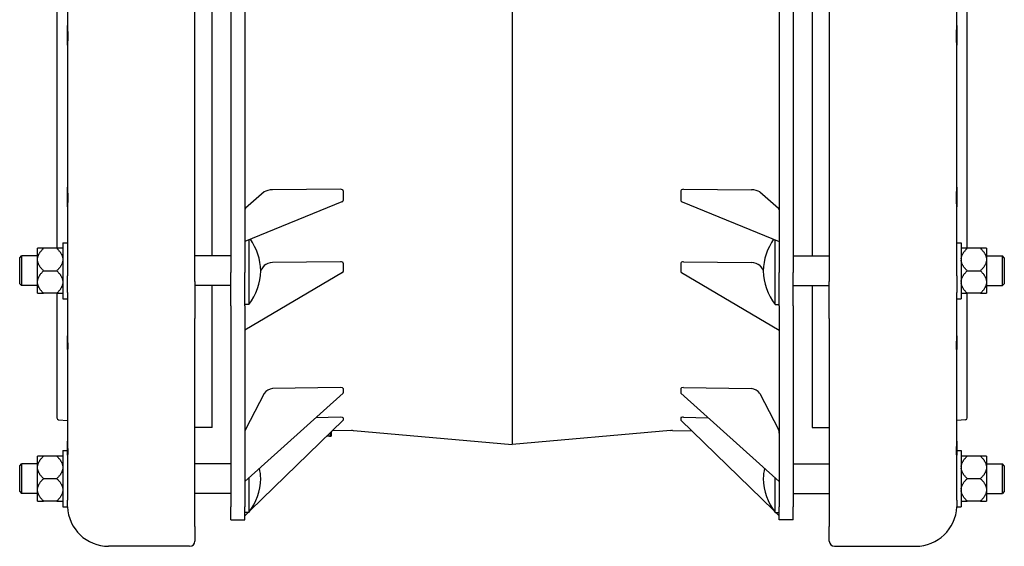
# Model space of a CAD drawing. Header units: millimetres. Extents: x 574 to 5002, y 343 to 1887.
# Tile 8 of 9: x 574 to 1099, y 1326 to 1606. Entities that reach past the tile are written whole.
import ezdxf

# ---------------------------------------------------------------- set-up
doc = ezdxf.new("R2010")
doc.units = ezdxf.units.MM
doc.layers.add('DETAIL', color=2, linetype='Continuous')

msp = doc.modelspace()

# ---------------------------------------------------------------- linework, layer by layer
at = {"layer": 'DETAIL'}
for p, q in [((836.45, 1816.96), (836.45, 1379.9)), ((599.38, 1634.68), (599.38, 1603.22)), ((667.36, 1466.65), (667.36, 1636.41)), ((676.49, 1480.33), (676.49, 1634.29)), ((686.45, 1635.51), (686.45, 1471.47)), ((693.95, 1635.51), (693.95, 1471.47)), ((978.95, 1635.51), (978.95, 1471.47)), ((986.45, 1635.51), (986.45, 1471.47)), ((996.52, 1634.29), (996.52, 1480.33)), ((1005.65, 1636.41), (1005.65, 1466.65)), ((1073.64, 1603.22), (1073.64, 1634.68)), ((593.79, 1630.2), (593.79, 1484.43)), ((1079.22, 1484.43), (1079.22, 1630.2)), ((599.38, 1592.69), (599.38, 1603.22)), ((1073.64, 1603.22), (1073.64, 1592.69)), ((599.38, 1592.69), (599.38, 1517.03)), ((1073.64, 1517.03), (1073.64, 1592.69)), ((599.38, 1506.5), (599.38, 1517.03)), ((704.37, 1514.48), (694.42, 1505.8)), ((745.01, 1515.91), (708.81, 1515.66)), ((746.45, 1515.01), (746.45, 1512.5)), ((746.45, 1512.5), (746.45, 1509.98)), ((926.45, 1515.01), (926.45, 1512.5)), ((926.45, 1512.5), (926.45, 1509.98)), ((927.89, 1515.91), (964.09, 1515.66)), ((968.53, 1514.48), (978.48, 1505.8)), ((1073.64, 1517.03), (1073.64, 1506.5)), ((745.78, 1509.21), (693.95, 1488.14)), ((927.12, 1509.21), (978.95, 1488.14)), ((599.38, 1506.5), (599.38, 1475.04)), ((1073.64, 1475.04), (1073.64, 1506.5)), ((596.95, 1487.43), (596.95, 1457.43)), ((596.95, 1487.43), (599.38, 1487.43)), ((696.15, 1489.04), (696.15, 1454.43)), ((976.75, 1454.43), (976.75, 1489.04)), ((1073.64, 1487.43), (1075.95, 1487.43)), ((1075.95, 1487.43), (1075.95, 1457.43)), ((586.65, 1484.43), (583.45, 1484.43)), ((583.45, 1478.81), (583.45, 1484.43)), ((593.75, 1484.43), (586.65, 1484.43)), ((596.95, 1484.43), (593.75, 1484.43)), ((1079.15, 1484.43), (1075.95, 1484.43)), ((1086.25, 1484.43), (1079.15, 1484.43)), ((1089.45, 1484.43), (1086.25, 1484.43)), ((1089.45, 1484.43), (1089.45, 1478.81)), ((573.95, 1479.33), (574.95, 1480.33)), ((573.95, 1465.53), (573.95, 1479.33)), ((574.95, 1480.33), (574.95, 1464.53)), ((583.45, 1480.33), (574.95, 1480.33)), ((583.45, 1478.05), (583.45, 1478.81)), ((583.45, 1466.81), (583.45, 1478.05)), ((686.45, 1480.33), (667.36, 1480.33)), ((745.01, 1477.26), (708.81, 1476.89)), ((746.45, 1476.47), (746.45, 1474.25)), ((926.45, 1476.47), (926.45, 1474.25)), ((927.89, 1477.26), (964.09, 1476.89)), ((986.45, 1480.33), (1005.65, 1480.33)), ((1089.45, 1480.33), (1097.95, 1480.33)), ((1089.45, 1478.81), (1089.45, 1478.05)), ((1089.45, 1478.05), (1089.45, 1466.81)), ((1097.95, 1464.53), (1097.95, 1480.33)), ((1098.95, 1479.33), (1097.95, 1480.33)), ((1098.95, 1479.33), (1098.95, 1465.53)), ((586.65, 1472.43), (593.75, 1472.43)), ((686.45, 1453.7), (686.45, 1471.47)), ((693.95, 1453.7), (693.95, 1471.47)), ((746.04, 1471.45), (693.95, 1440.86)), ((704.37, 1475.2), (702.44, 1472.77)), ((746.45, 1474.25), (746.45, 1472.02)), ((926.45, 1474.25), (926.45, 1472.02)), ((926.86, 1471.45), (978.95, 1440.86)), ((968.53, 1475.2), (970.46, 1472.77)), ((978.95, 1453.7), (978.95, 1471.47)), ((986.45, 1453.7), (986.45, 1471.47)), ((1079.15, 1472.43), (1086.25, 1472.43)), ((573.95, 1465.53), (574.95, 1464.53)), ((583.45, 1466.05), (583.45, 1466.81)), ((583.45, 1460.44), (583.45, 1466.05)), ((599.39, 1460.94), (599.39, 1469.83)), ((667.36, 1466.65), (667.36, 1446.93)), ((1005.65, 1446.93), (1005.65, 1466.65)), ((1073.62, 1469.83), (1073.62, 1460.94)), ((1089.45, 1466.81), (1089.45, 1466.05)), ((1089.45, 1466.05), (1089.45, 1460.44)), ((1098.95, 1465.53), (1097.95, 1464.53)), ((583.45, 1464.53), (574.95, 1464.53)), ((583.45, 1460.44), (586.65, 1460.44)), ((593.75, 1460.44), (586.65, 1460.44)), ((593.75, 1460.44), (596.95, 1460.44)), ((593.79, 1460.44), (593.79, 1393.99)), ((686.45, 1464.53), (667.36, 1464.53)), ((676.49, 1388.93), (676.49, 1464.53)), ((986.45, 1464.53), (1005.65, 1464.53)), ((996.52, 1464.53), (996.52, 1388.93)), ((1075.95, 1460.44), (1079.15, 1460.44)), ((1086.25, 1460.44), (1079.15, 1460.44)), ((1079.22, 1393.99), (1079.22, 1460.44)), ((1086.25, 1460.44), (1089.45, 1460.44)), ((1089.45, 1464.53), (1097.95, 1464.53)), ((596.95, 1457.43), (599.38, 1457.43)), ((599.38, 1458.33), (599.38, 1437.8)), ((696.15, 1454.43), (693.95, 1454.43)), ((976.75, 1454.43), (978.95, 1454.43)), ((1073.64, 1437.8), (1073.64, 1458.33)), ((1073.64, 1457.43), (1075.95, 1457.43)), ((686.45, 1453.7), (686.45, 1346.63)), ((693.95, 1453.7), (693.95, 1346.63)), ((978.95, 1453.7), (978.95, 1346.63)), ((986.45, 1453.7), (986.45, 1346.63)), ((667.36, 1336.12), (667.36, 1446.93)), ((1005.65, 1446.93), (1005.65, 1336.12)), ((599.38, 1430.93), (599.38, 1437.8)), ((1073.64, 1437.8), (1073.64, 1430.93)), ((599.38, 1430.93), (599.38, 1381.54)), ((1073.64, 1381.54), (1073.64, 1430.93)), ((746.37, 1407.19), (693.95, 1360.11)), ((745.01, 1410.16), (708.81, 1409.59)), ((746.45, 1409.74), (746.45, 1408.54)), ((746.45, 1408.54), (746.45, 1407.33)), ((926.45, 1409.74), (926.45, 1408.54)), ((926.45, 1408.54), (926.45, 1407.33)), ((926.53, 1407.19), (978.95, 1360.11)), ((927.89, 1410.16), (964.09, 1409.59)), ((704.37, 1407), (694.42, 1387.82)), ((968.53, 1407), (978.48, 1387.82)), ((594.73, 1392.99), (599.38, 1392.7)), ((746.43, 1392.72), (696.99, 1344.79)), ((745.01, 1394.31), (731.79, 1394.09)), ((746.45, 1394.1), (746.45, 1393.43)), ((746.45, 1393.43), (746.45, 1392.76)), ((926.45, 1394.1), (926.45, 1393.43)), ((926.45, 1393.43), (926.45, 1392.76)), ((926.47, 1392.72), (975.91, 1344.79)), ((927.89, 1394.31), (941.11, 1394.09)), ((1078.29, 1392.99), (1073.64, 1392.7)), ((676.49, 1388.93), (667.36, 1388.93)), ((739.63, 1384.68), (739.63, 1386.13)), ((740.23, 1386.71), (740.2, 1386.55)), ((740.2, 1384.68), (740.2, 1386.55)), ((750.93, 1387.23), (740.68, 1387.05)), ((751.97, 1387.2), (836.45, 1379.9)), ((920.93, 1387.2), (836.45, 1379.9)), ((921.97, 1387.23), (932.32, 1387.05)), ((996.52, 1388.93), (1005.65, 1388.93)), ((599.38, 1374.67), (599.38, 1381.54)), ((739.13, 1384.18), (737.62, 1384.18)), ((739.7, 1384.18), (739.13, 1384.18)), ((1073.64, 1381.54), (1073.64, 1374.67)), ((596.95, 1376.63), (596.95, 1346.63)), ((596.95, 1376.63), (599.38, 1376.63)), ((1073.64, 1376.63), (1075.95, 1376.63)), ((1075.95, 1376.63), (1075.95, 1346.63)), ((583.45, 1368.01), (583.45, 1373.62)), ((586.65, 1373.62), (583.45, 1373.62)), ((593.75, 1373.62), (586.65, 1373.62)), ((596.95, 1373.62), (593.75, 1373.62)), ((599.38, 1374.67), (599.38, 1354.13)), ((1073.64, 1354.13), (1073.64, 1374.67)), ((1079.15, 1373.62), (1075.95, 1373.62)), ((1086.25, 1373.62), (1079.15, 1373.62)), ((1089.45, 1373.62), (1086.25, 1373.62)), ((1089.45, 1373.62), (1089.45, 1368.01)), ((573.95, 1368.53), (574.95, 1369.53)), ((573.95, 1354.73), (573.95, 1368.53)), ((574.95, 1369.53), (574.95, 1353.73)), ((583.45, 1369.53), (574.95, 1369.53)), ((583.45, 1367.25), (583.45, 1368.01)), ((583.45, 1356.01), (583.45, 1367.25)), ((686.45, 1369.53), (667.36, 1369.53)), ((986.45, 1369.53), (1005.65, 1369.53)), ((1089.45, 1369.53), (1097.95, 1369.53)), ((1089.45, 1368.01), (1089.45, 1367.25)), ((1089.45, 1367.25), (1089.45, 1356.01)), ((1097.95, 1353.73), (1097.95, 1369.53)), ((1098.95, 1368.53), (1097.95, 1369.53)), ((1098.95, 1368.53), (1098.95, 1354.73)), ((586.65, 1361.63), (593.75, 1361.63)), ((696.15, 1362.08), (696.15, 1343.63)), ((976.75, 1343.63), (976.75, 1362.08)), ((1079.15, 1361.63), (1086.25, 1361.63)), ((573.95, 1354.73), (574.95, 1353.73)), ((583.45, 1355.25), (583.45, 1356.01)), ((583.45, 1349.63), (583.45, 1355.25)), ((1089.45, 1356.01), (1089.45, 1355.25)), ((1089.45, 1355.25), (1089.45, 1349.63)), ((1098.95, 1354.73), (1097.95, 1353.73)), ((583.45, 1353.73), (574.95, 1353.73)), ((583.45, 1349.63), (586.65, 1349.63)), ((593.75, 1349.63), (586.65, 1349.63)), ((593.75, 1349.63), (596.95, 1349.63)), ((599.39, 1346.63), (599.39, 1350.14)), ((686.45, 1353.73), (667.36, 1353.73)), ((986.45, 1353.73), (1005.65, 1353.73)), ((1073.62, 1350.14), (1073.62, 1346.63)), ((1075.95, 1349.63), (1079.15, 1349.63)), ((1086.25, 1349.63), (1079.15, 1349.63)), ((1086.25, 1349.63), (1089.45, 1349.63)), ((1089.45, 1353.73), (1097.95, 1353.73)), ((596.95, 1346.63), (599.39, 1346.63)), ((686.45, 1339.62), (686.45, 1346.63)), ((693.95, 1339.62), (693.95, 1346.63)), ((978.95, 1339.62), (978.95, 1346.63)), ((986.45, 1339.62), (986.45, 1346.63)), ((1073.62, 1346.63), (1075.95, 1346.63)), ((686.45, 1339.62), (693.95, 1339.62)), ((695.79, 1343.63), (693.95, 1341.84)), ((696.15, 1343.63), (693.95, 1343.63)), ((976.75, 1343.63), (978.95, 1343.63)), ((977.1, 1343.63), (978.95, 1341.84)), ((986.45, 1339.62), (978.95, 1339.62)), ((667.36, 1336.12), (667.36, 1328.34)), ((1005.65, 1328.34), (1005.65, 1336.12)), ((664.56, 1325.54), (621.38, 1325.54)), ((1008.45, 1325.54), (1051.64, 1325.54))]:
    msp.add_line(p, q, dxfattribs=at)
at = {"layer": 'DETAIL', "flags": 128}
for points in [[(599.38, 1603.22), (599.38, 1602.9), (599.39, 1602.54), (599.41, 1602.16), (599.43, 1601.76), (599.46, 1601.34), (599.49, 1600.88), (599.52, 1600.41), (599.55, 1599.91), (599.57, 1599.41), (599.59, 1598.89), (599.61, 1598.38), (599.62, 1597.88), (599.62, 1597.39), (599.62, 1596.91), (599.61, 1596.42), (599.59, 1595.95), (599.57, 1595.49), (599.55, 1595.05), (599.52, 1594.64), (599.49, 1594.25), (599.46, 1593.91), (599.43, 1593.59), (599.41, 1593.32), (599.39, 1593.08), (599.38, 1592.87), (599.38, 1592.69)], [(1073.64, 1592.69), (1073.63, 1592.87), (1073.62, 1593.08), (1073.6, 1593.32), (1073.58, 1593.59), (1073.55, 1593.91), (1073.52, 1594.25), (1073.5, 1594.64), (1073.47, 1595.05), (1073.44, 1595.49), (1073.42, 1595.95), (1073.41, 1596.42), (1073.4, 1596.91), (1073.39, 1597.39), (1073.4, 1597.88), (1073.41, 1598.38), (1073.42, 1598.89), (1073.44, 1599.41), (1073.47, 1599.91), (1073.5, 1600.41), (1073.52, 1600.88), (1073.55, 1601.34), (1073.58, 1601.76), (1073.6, 1602.16), (1073.62, 1602.54), (1073.63, 1602.9), (1073.64, 1603.22)], [(599.38, 1517.03), (599.38, 1516.71), (599.39, 1516.35), (599.41, 1515.97), (599.43, 1515.57), (599.46, 1515.15), (599.49, 1514.69), (599.52, 1514.22), (599.55, 1513.72), (599.57, 1513.22), (599.59, 1512.71), (599.61, 1512.19), (599.62, 1511.69), (599.62, 1511.2), (599.62, 1510.72), (599.61, 1510.24), (599.59, 1509.76), (599.57, 1509.3), (599.55, 1508.86), (599.52, 1508.45), (599.49, 1508.07), (599.46, 1507.72), (599.43, 1507.41), (599.41, 1507.13), (599.39, 1506.89), (599.38, 1506.68), (599.38, 1506.5)], [(1073.64, 1506.5), (1073.63, 1506.68), (1073.62, 1506.89), (1073.6, 1507.13), (1073.58, 1507.41), (1073.55, 1507.72), (1073.52, 1508.07), (1073.5, 1508.45), (1073.47, 1508.86), (1073.44, 1509.3), (1073.42, 1509.76), (1073.41, 1510.24), (1073.4, 1510.72), (1073.39, 1511.2), (1073.4, 1511.69), (1073.41, 1512.19), (1073.42, 1512.71), (1073.44, 1513.22), (1073.47, 1513.72), (1073.5, 1514.22), (1073.52, 1514.69), (1073.55, 1515.15), (1073.58, 1515.57), (1073.6, 1515.97), (1073.62, 1516.35), (1073.63, 1516.71), (1073.64, 1517.03)], [(583.45, 1478.81), (583.47, 1479.03), (583.5, 1479.26), (583.54, 1479.48), (583.59, 1479.7), (583.65, 1479.93), (583.72, 1480.15), (583.8, 1480.38), (583.89, 1480.6), (583.98, 1480.83), (584.09, 1481.06), (584.21, 1481.29), (584.33, 1481.52), (584.47, 1481.75), (584.61, 1481.98), (584.77, 1482.21), (584.94, 1482.45), (585.11, 1482.69), (585.3, 1482.93), (585.5, 1483.17), (585.71, 1483.42), (585.92, 1483.66), (586.15, 1483.91), (586.4, 1484.17), (586.65, 1484.43)], [(593.75, 1484.43), (594, 1484.17), (594.24, 1483.91), (594.47, 1483.66), (594.69, 1483.42), (594.9, 1483.17), (595.1, 1482.93), (595.28, 1482.69), (595.46, 1482.45), (595.63, 1482.21), (595.78, 1481.98), (595.93, 1481.75), (596.06, 1481.52), (596.19, 1481.29), (596.31, 1481.06), (596.41, 1480.83), (596.51, 1480.6), (596.6, 1480.38), (596.68, 1480.15), (596.75, 1479.93), (596.81, 1479.7), (596.86, 1479.48), (596.9, 1479.26), (596.93, 1479.03), (596.95, 1478.81)], [(1075.95, 1478.81), (1075.97, 1479.03), (1076, 1479.26), (1076.04, 1479.48), (1076.09, 1479.7), (1076.15, 1479.93), (1076.22, 1480.15), (1076.3, 1480.38), (1076.39, 1480.6), (1076.48, 1480.83), (1076.59, 1481.06), (1076.71, 1481.29), (1076.83, 1481.52), (1076.97, 1481.75), (1077.11, 1481.98), (1077.27, 1482.21), (1077.44, 1482.45), (1077.61, 1482.69), (1077.8, 1482.93), (1078, 1483.17), (1078.21, 1483.42), (1078.42, 1483.66), (1078.65, 1483.91), (1078.9, 1484.17), (1079.15, 1484.43)], [(1086.25, 1484.43), (1086.5, 1484.17), (1086.74, 1483.91), (1086.97, 1483.66), (1087.19, 1483.42), (1087.4, 1483.17), (1087.6, 1482.93), (1087.78, 1482.69), (1087.96, 1482.45), (1088.13, 1482.21), (1088.28, 1481.98), (1088.43, 1481.75), (1088.56, 1481.52), (1088.69, 1481.29), (1088.81, 1481.06), (1088.91, 1480.83), (1089.01, 1480.6), (1089.1, 1480.38), (1089.18, 1480.15), (1089.25, 1479.93), (1089.31, 1479.7), (1089.36, 1479.48), (1089.4, 1479.26), (1089.43, 1479.03), (1089.45, 1478.81)], [(586.65, 1472.43), (586.4, 1472.69), (586.15, 1472.94), (585.92, 1473.19), (585.71, 1473.44), (585.5, 1473.69), (585.3, 1473.93), (585.11, 1474.17), (584.94, 1474.41), (584.77, 1474.64), (584.61, 1474.88), (584.47, 1475.11), (584.33, 1475.34), (584.21, 1475.57), (584.09, 1475.8), (583.98, 1476.03), (583.89, 1476.25), (583.8, 1476.48), (583.72, 1476.7), (583.65, 1476.93), (583.59, 1477.15), (583.54, 1477.38), (583.5, 1477.6), (583.47, 1477.82), (583.45, 1478.05)], [(596.95, 1478.05), (596.93, 1477.82), (596.9, 1477.6), (596.86, 1477.38), (596.81, 1477.15), (596.75, 1476.93), (596.68, 1476.7), (596.6, 1476.48), (596.51, 1476.25), (596.41, 1476.03), (596.31, 1475.8), (596.19, 1475.57), (596.06, 1475.34), (595.93, 1475.11), (595.78, 1474.88), (595.63, 1474.64), (595.46, 1474.41), (595.28, 1474.17), (595.1, 1473.93), (594.9, 1473.69), (594.69, 1473.44), (594.47, 1473.19), (594.24, 1472.94), (594, 1472.69), (593.75, 1472.43)], [(1079.15, 1472.43), (1078.9, 1472.69), (1078.65, 1472.94), (1078.42, 1473.19), (1078.21, 1473.44), (1078, 1473.69), (1077.8, 1473.93), (1077.61, 1474.17), (1077.44, 1474.41), (1077.27, 1474.64), (1077.11, 1474.88), (1076.97, 1475.11), (1076.83, 1475.34), (1076.71, 1475.57), (1076.59, 1475.8), (1076.48, 1476.03), (1076.39, 1476.25), (1076.3, 1476.48), (1076.22, 1476.7), (1076.15, 1476.93), (1076.09, 1477.15), (1076.04, 1477.38), (1076, 1477.6), (1075.97, 1477.82), (1075.95, 1478.05)], [(1089.45, 1478.05), (1089.43, 1477.82), (1089.4, 1477.6), (1089.36, 1477.38), (1089.31, 1477.15), (1089.25, 1476.93), (1089.18, 1476.7), (1089.1, 1476.48), (1089.01, 1476.25), (1088.91, 1476.03), (1088.81, 1475.8), (1088.69, 1475.57), (1088.56, 1475.34), (1088.43, 1475.11), (1088.28, 1474.88), (1088.13, 1474.64), (1087.96, 1474.41), (1087.78, 1474.17), (1087.6, 1473.93), (1087.4, 1473.69), (1087.19, 1473.44), (1086.97, 1473.19), (1086.74, 1472.94), (1086.5, 1472.69), (1086.25, 1472.43)], [(583.45, 1466.81), (583.47, 1467.04), (583.5, 1467.26), (583.54, 1467.49), (583.59, 1467.71), (583.65, 1467.93), (583.72, 1468.16), (583.8, 1468.38), (583.89, 1468.61), (583.98, 1468.84), (584.09, 1469.06), (584.21, 1469.29), (584.33, 1469.52), (584.47, 1469.75), (584.61, 1469.98), (584.77, 1470.22), (584.94, 1470.45), (585.11, 1470.69), (585.3, 1470.93), (585.5, 1471.18), (585.71, 1471.42), (585.92, 1471.67), (586.15, 1471.92), (586.4, 1472.17), (586.65, 1472.43)], [(593.75, 1472.43), (594, 1472.17), (594.24, 1471.92), (594.47, 1471.67), (594.69, 1471.42), (594.9, 1471.18), (595.1, 1470.93), (595.28, 1470.69), (595.46, 1470.45), (595.63, 1470.22), (595.78, 1469.98), (595.93, 1469.75), (596.06, 1469.52), (596.19, 1469.29), (596.31, 1469.06), (596.41, 1468.84), (596.51, 1468.61), (596.6, 1468.38), (596.68, 1468.16), (596.75, 1467.93), (596.81, 1467.71), (596.86, 1467.49), (596.9, 1467.26), (596.93, 1467.04), (596.95, 1466.81)], [(599.38, 1475.04), (599.38, 1474.82), (599.38, 1474.61), (599.38, 1474.39), (599.38, 1474.17), (599.38, 1473.95), (599.38, 1473.73), (599.38, 1473.51), (599.38, 1473.29), (599.38, 1473.07), (599.38, 1472.85), (599.39, 1472.63), (599.39, 1472.41), (599.39, 1472.19), (599.39, 1471.97), (599.39, 1471.75), (599.39, 1471.54), (599.39, 1471.32), (599.39, 1471.1), (599.39, 1470.89), (599.39, 1470.67), (599.39, 1470.46), (599.39, 1470.25), (599.39, 1470.04), (599.39, 1469.83)], [(1073.62, 1469.83), (1073.62, 1470.04), (1073.62, 1470.25), (1073.62, 1470.46), (1073.62, 1470.67), (1073.62, 1470.89), (1073.62, 1471.1), (1073.62, 1471.32), (1073.62, 1471.54), (1073.63, 1471.75), (1073.63, 1471.97), (1073.63, 1472.19), (1073.63, 1472.41), (1073.63, 1472.63), (1073.63, 1472.85), (1073.63, 1473.07), (1073.63, 1473.29), (1073.63, 1473.51), (1073.64, 1473.73), (1073.64, 1473.95), (1073.64, 1474.17), (1073.64, 1474.39), (1073.64, 1474.61), (1073.64, 1474.82), (1073.64, 1475.04)], [(1075.95, 1466.81), (1075.97, 1467.04), (1076, 1467.26), (1076.04, 1467.49), (1076.09, 1467.71), (1076.15, 1467.93), (1076.22, 1468.16), (1076.3, 1468.38), (1076.39, 1468.61), (1076.48, 1468.84), (1076.59, 1469.06), (1076.71, 1469.29), (1076.83, 1469.52), (1076.97, 1469.75), (1077.11, 1469.98), (1077.27, 1470.22), (1077.44, 1470.45), (1077.61, 1470.69), (1077.8, 1470.93), (1078, 1471.18), (1078.21, 1471.42), (1078.42, 1471.67), (1078.65, 1471.92), (1078.9, 1472.17), (1079.15, 1472.43)], [(1086.25, 1472.43), (1086.5, 1472.17), (1086.74, 1471.92), (1086.97, 1471.67), (1087.19, 1471.42), (1087.4, 1471.18), (1087.6, 1470.93), (1087.78, 1470.69), (1087.96, 1470.45), (1088.13, 1470.22), (1088.28, 1469.98), (1088.43, 1469.75), (1088.56, 1469.52), (1088.69, 1469.29), (1088.81, 1469.06), (1088.91, 1468.84), (1089.01, 1468.61), (1089.1, 1468.38), (1089.18, 1468.16), (1089.25, 1467.93), (1089.31, 1467.71), (1089.36, 1467.49), (1089.4, 1467.26), (1089.43, 1467.04), (1089.45, 1466.81)], [(586.65, 1460.44), (586.4, 1460.69), (586.15, 1460.95), (585.92, 1461.2), (585.71, 1461.45), (585.5, 1461.69), (585.3, 1461.94), (585.11, 1462.18), (584.94, 1462.41), (584.77, 1462.65), (584.61, 1462.88), (584.47, 1463.12), (584.33, 1463.35), (584.21, 1463.58), (584.09, 1463.81), (583.98, 1464.03), (583.89, 1464.26), (583.8, 1464.48), (583.72, 1464.71), (583.65, 1464.93), (583.59, 1465.16), (583.54, 1465.38), (583.5, 1465.61), (583.47, 1465.83), (583.45, 1466.05)], [(596.95, 1466.05), (596.93, 1465.83), (596.9, 1465.61), (596.86, 1465.38), (596.81, 1465.16), (596.75, 1464.93), (596.68, 1464.71), (596.6, 1464.48), (596.51, 1464.26), (596.41, 1464.03), (596.31, 1463.81), (596.19, 1463.58), (596.06, 1463.35), (595.93, 1463.12), (595.78, 1462.88), (595.63, 1462.65), (595.46, 1462.41), (595.28, 1462.18), (595.1, 1461.94), (594.9, 1461.69), (594.69, 1461.45), (594.47, 1461.2), (594.24, 1460.95), (594, 1460.69), (593.75, 1460.44)], [(1079.15, 1460.44), (1078.9, 1460.69), (1078.65, 1460.95), (1078.42, 1461.2), (1078.21, 1461.45), (1078, 1461.69), (1077.8, 1461.94), (1077.61, 1462.18), (1077.44, 1462.41), (1077.27, 1462.65), (1077.11, 1462.88), (1076.97, 1463.12), (1076.83, 1463.35), (1076.71, 1463.58), (1076.59, 1463.81), (1076.48, 1464.03), (1076.39, 1464.26), (1076.3, 1464.48), (1076.22, 1464.71), (1076.15, 1464.93), (1076.09, 1465.16), (1076.04, 1465.38), (1076, 1465.61), (1075.97, 1465.83), (1075.95, 1466.05)], [(1089.45, 1466.05), (1089.43, 1465.83), (1089.4, 1465.61), (1089.36, 1465.38), (1089.31, 1465.16), (1089.25, 1464.93), (1089.18, 1464.71), (1089.1, 1464.48), (1089.01, 1464.26), (1088.91, 1464.03), (1088.81, 1463.81), (1088.69, 1463.58), (1088.56, 1463.35), (1088.43, 1463.12), (1088.28, 1462.88), (1088.13, 1462.65), (1087.96, 1462.41), (1087.78, 1462.18), (1087.6, 1461.94), (1087.4, 1461.69), (1087.19, 1461.45), (1086.97, 1461.2), (1086.74, 1460.95), (1086.5, 1460.69), (1086.25, 1460.44)], [(599.39, 1460.94), (599.39, 1460.8), (599.39, 1460.67), (599.39, 1460.54), (599.39, 1460.41), (599.39, 1460.28), (599.39, 1460.16), (599.39, 1460.03), (599.39, 1459.91), (599.39, 1459.79), (599.39, 1459.68), (599.39, 1459.56), (599.39, 1459.45), (599.39, 1459.34), (599.38, 1459.24), (599.38, 1459.13), (599.38, 1459.03), (599.38, 1458.94), (599.38, 1458.84), (599.38, 1458.75), (599.38, 1458.66), (599.38, 1458.57), (599.38, 1458.49), (599.38, 1458.41), (599.38, 1458.33)], [(1073.64, 1458.33), (1073.64, 1458.41), (1073.64, 1458.49), (1073.64, 1458.57), (1073.64, 1458.66), (1073.64, 1458.75), (1073.64, 1458.84), (1073.63, 1458.94), (1073.63, 1459.03), (1073.63, 1459.13), (1073.63, 1459.24), (1073.63, 1459.34), (1073.63, 1459.45), (1073.63, 1459.56), (1073.63, 1459.68), (1073.63, 1459.79), (1073.62, 1459.91), (1073.62, 1460.03), (1073.62, 1460.16), (1073.62, 1460.28), (1073.62, 1460.41), (1073.62, 1460.54), (1073.62, 1460.67), (1073.62, 1460.8), (1073.62, 1460.94)], [(599.38, 1437.8), (599.38, 1437.29), (599.39, 1436.78), (599.41, 1436.28), (599.43, 1435.79), (599.46, 1435.3), (599.49, 1434.81), (599.52, 1434.32), (599.55, 1433.85), (599.57, 1433.39), (599.59, 1432.96), (599.61, 1432.56), (599.62, 1432.19), (599.62, 1431.85), (599.62, 1431.55), (599.61, 1431.28), (599.59, 1431.04), (599.57, 1430.83), (599.55, 1430.67), (599.52, 1430.56), (599.49, 1430.48), (599.46, 1430.45), (599.43, 1430.46), (599.41, 1430.51), (599.39, 1430.61), (599.38, 1430.75), (599.38, 1430.93)], [(1073.64, 1430.93), (1073.63, 1430.75), (1073.62, 1430.61), (1073.6, 1430.51), (1073.58, 1430.46), (1073.55, 1430.45), (1073.52, 1430.48), (1073.5, 1430.56), (1073.47, 1430.67), (1073.44, 1430.83), (1073.42, 1431.04), (1073.41, 1431.28), (1073.4, 1431.55), (1073.39, 1431.85), (1073.4, 1432.19), (1073.41, 1432.56), (1073.42, 1432.96), (1073.44, 1433.39), (1073.47, 1433.85), (1073.5, 1434.32), (1073.52, 1434.81), (1073.55, 1435.3), (1073.58, 1435.79), (1073.6, 1436.28), (1073.62, 1436.78), (1073.63, 1437.29), (1073.64, 1437.8)], [(740.68, 1387.05), (740.67, 1387.05), (740.64, 1387.05), (740.61, 1387.04), (740.56, 1387.03)], [(599.38, 1381.54), (599.38, 1381.04), (599.39, 1380.53), (599.41, 1380.03), (599.43, 1379.54), (599.46, 1379.05), (599.49, 1378.55), (599.52, 1378.07), (599.55, 1377.59), (599.57, 1377.14), (599.59, 1376.7), (599.61, 1376.3), (599.62, 1375.93), (599.62, 1375.6), (599.62, 1375.3), (599.61, 1375.02), (599.59, 1374.78), (599.57, 1374.58), (599.55, 1374.42), (599.52, 1374.3), (599.49, 1374.23), (599.46, 1374.19), (599.43, 1374.21), (599.41, 1374.26), (599.39, 1374.35), (599.38, 1374.49), (599.38, 1374.67)], [(1073.64, 1374.67), (1073.63, 1374.49), (1073.62, 1374.35), (1073.6, 1374.26), (1073.58, 1374.21), (1073.55, 1374.19), (1073.52, 1374.23), (1073.5, 1374.3), (1073.47, 1374.42), (1073.44, 1374.58), (1073.42, 1374.78), (1073.41, 1375.02), (1073.4, 1375.3), (1073.39, 1375.6), (1073.4, 1375.93), (1073.41, 1376.3), (1073.42, 1376.7), (1073.44, 1377.14), (1073.47, 1377.59), (1073.5, 1378.07), (1073.52, 1378.55), (1073.55, 1379.05), (1073.58, 1379.54), (1073.6, 1380.03), (1073.62, 1380.53), (1073.63, 1381.04), (1073.64, 1381.54)], [(583.45, 1368.01), (583.47, 1368.23), (583.5, 1368.45), (583.54, 1368.68), (583.59, 1368.9), (583.65, 1369.13), (583.72, 1369.35), (583.8, 1369.58), (583.89, 1369.8), (583.98, 1370.03), (584.09, 1370.25), (584.21, 1370.48), (584.33, 1370.71), (584.47, 1370.94), (584.61, 1371.18), (584.77, 1371.41), (584.94, 1371.65), (585.11, 1371.88), (585.3, 1372.12), (585.5, 1372.37), (585.71, 1372.61), (585.92, 1372.86), (586.15, 1373.11), (586.4, 1373.37), (586.65, 1373.62)], [(593.75, 1373.62), (594, 1373.37), (594.24, 1373.11), (594.47, 1372.86), (594.69, 1372.61), (594.9, 1372.37), (595.1, 1372.12), (595.28, 1371.88), (595.46, 1371.65), (595.63, 1371.41), (595.78, 1371.18), (595.93, 1370.94), (596.06, 1370.71), (596.19, 1370.48), (596.31, 1370.25), (596.41, 1370.03), (596.51, 1369.8), (596.6, 1369.58), (596.68, 1369.35), (596.75, 1369.13), (596.81, 1368.9), (596.86, 1368.68), (596.9, 1368.45), (596.93, 1368.23), (596.95, 1368.01)], [(1075.95, 1368.01), (1075.97, 1368.23), (1076, 1368.45), (1076.04, 1368.68), (1076.09, 1368.9), (1076.15, 1369.13), (1076.22, 1369.35), (1076.3, 1369.58), (1076.39, 1369.8), (1076.48, 1370.03), (1076.59, 1370.25), (1076.71, 1370.48), (1076.83, 1370.71), (1076.97, 1370.94), (1077.11, 1371.18), (1077.27, 1371.41), (1077.44, 1371.65), (1077.61, 1371.88), (1077.8, 1372.12), (1078, 1372.37), (1078.21, 1372.61), (1078.42, 1372.86), (1078.65, 1373.11), (1078.9, 1373.37), (1079.15, 1373.62)], [(1086.25, 1373.62), (1086.5, 1373.37), (1086.74, 1373.11), (1086.97, 1372.86), (1087.19, 1372.61), (1087.4, 1372.37), (1087.6, 1372.12), (1087.78, 1371.88), (1087.96, 1371.65), (1088.13, 1371.41), (1088.28, 1371.18), (1088.43, 1370.94), (1088.56, 1370.71), (1088.69, 1370.48), (1088.81, 1370.25), (1088.91, 1370.03), (1089.01, 1369.8), (1089.1, 1369.58), (1089.18, 1369.35), (1089.25, 1369.13), (1089.31, 1368.9), (1089.36, 1368.68), (1089.4, 1368.45), (1089.43, 1368.23), (1089.45, 1368.01)], [(586.65, 1361.63), (586.4, 1361.89), (586.15, 1362.14), (585.92, 1362.39), (585.71, 1362.64), (585.5, 1362.88), (585.3, 1363.13), (585.11, 1363.37), (584.94, 1363.61), (584.77, 1363.84), (584.61, 1364.08), (584.47, 1364.31), (584.33, 1364.54), (584.21, 1364.77), (584.09, 1365), (583.98, 1365.22), (583.89, 1365.45), (583.8, 1365.68), (583.72, 1365.9), (583.65, 1366.13), (583.59, 1366.35), (583.54, 1366.57), (583.5, 1366.8), (583.47, 1367.02), (583.45, 1367.25)], [(596.95, 1367.25), (596.93, 1367.02), (596.9, 1366.8), (596.86, 1366.57), (596.81, 1366.35), (596.75, 1366.13), (596.68, 1365.9), (596.6, 1365.68), (596.51, 1365.45), (596.41, 1365.22), (596.31, 1365), (596.19, 1364.77), (596.06, 1364.54), (595.93, 1364.31), (595.78, 1364.08), (595.63, 1363.84), (595.46, 1363.61), (595.28, 1363.37), (595.1, 1363.13), (594.9, 1362.88), (594.69, 1362.64), (594.47, 1362.39), (594.24, 1362.14), (594, 1361.89), (593.75, 1361.63)], [(1079.15, 1361.63), (1078.9, 1361.89), (1078.65, 1362.14), (1078.42, 1362.39), (1078.21, 1362.64), (1078, 1362.88), (1077.8, 1363.13), (1077.61, 1363.37), (1077.44, 1363.61), (1077.27, 1363.84), (1077.11, 1364.08), (1076.97, 1364.31), (1076.83, 1364.54), (1076.71, 1364.77), (1076.59, 1365), (1076.48, 1365.22), (1076.39, 1365.45), (1076.3, 1365.68), (1076.22, 1365.9), (1076.15, 1366.13), (1076.09, 1366.35), (1076.04, 1366.57), (1076, 1366.8), (1075.97, 1367.02), (1075.95, 1367.25)], [(1089.45, 1367.25), (1089.43, 1367.02), (1089.4, 1366.8), (1089.36, 1366.57), (1089.31, 1366.35), (1089.25, 1366.13), (1089.18, 1365.9), (1089.1, 1365.68), (1089.01, 1365.45), (1088.91, 1365.22), (1088.81, 1365), (1088.69, 1364.77), (1088.56, 1364.54), (1088.43, 1364.31), (1088.28, 1364.08), (1088.13, 1363.84), (1087.96, 1363.61), (1087.78, 1363.37), (1087.6, 1363.13), (1087.4, 1362.88), (1087.19, 1362.64), (1086.97, 1362.39), (1086.74, 1362.14), (1086.5, 1361.89), (1086.25, 1361.63)], [(583.45, 1356.01), (583.47, 1356.24), (583.5, 1356.46), (583.54, 1356.68), (583.59, 1356.91), (583.65, 1357.13), (583.72, 1357.36), (583.8, 1357.58), (583.89, 1357.81), (583.98, 1358.03), (584.09, 1358.26), (584.21, 1358.49), (584.33, 1358.72), (584.47, 1358.95), (584.61, 1359.18), (584.77, 1359.42), (584.94, 1359.65), (585.11, 1359.89), (585.3, 1360.13), (585.5, 1360.37), (585.71, 1360.62), (585.92, 1360.87), (586.15, 1361.12), (586.4, 1361.37), (586.65, 1361.63)], [(593.75, 1361.63), (594, 1361.37), (594.24, 1361.12), (594.47, 1360.87), (594.69, 1360.62), (594.9, 1360.37), (595.1, 1360.13), (595.28, 1359.89), (595.46, 1359.65), (595.63, 1359.42), (595.78, 1359.18), (595.93, 1358.95), (596.06, 1358.72), (596.19, 1358.49), (596.31, 1358.26), (596.41, 1358.03), (596.51, 1357.81), (596.6, 1357.58), (596.68, 1357.36), (596.75, 1357.13), (596.81, 1356.91), (596.86, 1356.68), (596.9, 1356.46), (596.93, 1356.24), (596.95, 1356.01)], [(1075.95, 1356.01), (1075.97, 1356.24), (1076, 1356.46), (1076.04, 1356.68), (1076.09, 1356.91), (1076.15, 1357.13), (1076.22, 1357.36), (1076.3, 1357.58), (1076.39, 1357.81), (1076.48, 1358.03), (1076.59, 1358.26), (1076.71, 1358.49), (1076.83, 1358.72), (1076.97, 1358.95), (1077.11, 1359.18), (1077.27, 1359.42), (1077.44, 1359.65), (1077.61, 1359.89), (1077.8, 1360.13), (1078, 1360.37), (1078.21, 1360.62), (1078.42, 1360.87), (1078.65, 1361.12), (1078.9, 1361.37), (1079.15, 1361.63)], [(1086.25, 1361.63), (1086.5, 1361.37), (1086.74, 1361.12), (1086.97, 1360.87), (1087.19, 1360.62), (1087.4, 1360.37), (1087.6, 1360.13), (1087.78, 1359.89), (1087.96, 1359.65), (1088.13, 1359.42), (1088.28, 1359.18), (1088.43, 1358.95), (1088.56, 1358.72), (1088.69, 1358.49), (1088.81, 1358.26), (1088.91, 1358.03), (1089.01, 1357.81), (1089.1, 1357.58), (1089.18, 1357.36), (1089.25, 1357.13), (1089.31, 1356.91), (1089.36, 1356.68), (1089.4, 1356.46), (1089.43, 1356.24), (1089.45, 1356.01)], [(586.65, 1349.63), (586.4, 1349.89), (586.15, 1350.15), (585.92, 1350.4), (585.71, 1350.64), (585.5, 1350.89), (585.3, 1351.13), (585.11, 1351.37), (584.94, 1351.61), (584.77, 1351.85), (584.61, 1352.08), (584.47, 1352.31), (584.33, 1352.54), (584.21, 1352.77), (584.09, 1353), (583.98, 1353.23), (583.89, 1353.46), (583.8, 1353.68), (583.72, 1353.91), (583.65, 1354.13), (583.59, 1354.36), (583.54, 1354.58), (583.5, 1354.8), (583.47, 1355.03), (583.45, 1355.25)], [(596.95, 1355.25), (596.93, 1355.03), (596.9, 1354.8), (596.86, 1354.58), (596.81, 1354.36), (596.75, 1354.13), (596.68, 1353.91), (596.6, 1353.68), (596.51, 1353.46), (596.41, 1353.23), (596.31, 1353), (596.19, 1352.77), (596.06, 1352.54), (595.93, 1352.31), (595.78, 1352.08), (595.63, 1351.85), (595.46, 1351.61), (595.28, 1351.37), (595.1, 1351.13), (594.9, 1350.89), (594.69, 1350.64), (594.47, 1350.4), (594.24, 1350.15), (594, 1349.89), (593.75, 1349.63)], [(1079.15, 1349.63), (1078.9, 1349.89), (1078.65, 1350.15), (1078.42, 1350.4), (1078.21, 1350.64), (1078, 1350.89), (1077.8, 1351.13), (1077.61, 1351.37), (1077.44, 1351.61), (1077.27, 1351.85), (1077.11, 1352.08), (1076.97, 1352.31), (1076.83, 1352.54), (1076.71, 1352.77), (1076.59, 1353), (1076.48, 1353.23), (1076.39, 1353.46), (1076.3, 1353.68), (1076.22, 1353.91), (1076.15, 1354.13), (1076.09, 1354.36), (1076.04, 1354.58), (1076, 1354.8), (1075.97, 1355.03), (1075.95, 1355.25)], [(1089.45, 1355.25), (1089.43, 1355.03), (1089.4, 1354.8), (1089.36, 1354.58), (1089.31, 1354.36), (1089.25, 1354.13), (1089.18, 1353.91), (1089.1, 1353.68), (1089.01, 1353.46), (1088.91, 1353.23), (1088.81, 1353), (1088.69, 1352.77), (1088.56, 1352.54), (1088.43, 1352.31), (1088.28, 1352.08), (1088.13, 1351.85), (1087.96, 1351.61), (1087.78, 1351.37), (1087.6, 1351.13), (1087.4, 1350.89), (1087.19, 1350.64), (1086.97, 1350.4), (1086.74, 1350.15), (1086.5, 1349.89), (1086.25, 1349.63)], [(599.38, 1354.13), (599.38, 1353.94), (599.38, 1353.75), (599.38, 1353.57), (599.38, 1353.38), (599.38, 1353.2), (599.38, 1353.02), (599.38, 1352.84), (599.38, 1352.66), (599.38, 1352.48), (599.38, 1352.31), (599.39, 1352.14), (599.39, 1351.97), (599.39, 1351.8), (599.39, 1351.64), (599.39, 1351.48), (599.39, 1351.32), (599.39, 1351.16), (599.39, 1351.01), (599.39, 1350.86), (599.39, 1350.71), (599.39, 1350.56), (599.39, 1350.42), (599.39, 1350.28), (599.39, 1350.14)], [(1073.62, 1350.14), (1073.62, 1350.28), (1073.62, 1350.42), (1073.62, 1350.56), (1073.62, 1350.71), (1073.62, 1350.86), (1073.62, 1351.01), (1073.62, 1351.16), (1073.62, 1351.32), (1073.63, 1351.48), (1073.63, 1351.64), (1073.63, 1351.8), (1073.63, 1351.97), (1073.63, 1352.14), (1073.63, 1352.31), (1073.63, 1352.48), (1073.63, 1352.66), (1073.63, 1352.84), (1073.64, 1353.02), (1073.64, 1353.2), (1073.64, 1353.38), (1073.64, 1353.57), (1073.64, 1353.75), (1073.64, 1353.94), (1073.64, 1354.13)]]:
    msp.add_lwpolyline(points, dxfattribs=at)
at = {"layer": 'DETAIL'}
for centre, radius, start, end in [((671.58, 1471.73), 30.88, 1.3017, 34.8081), ((1001.32, 1471.73), 30.88, 145.1919, 178.6983), ((671.58, 1473.13), 30.88, 322.7216, 358.6983), ((1001.32, 1473.13), 30.88, 181.3017, 217.2784), ((594.79, 1393.99), 1, 180, 266.4037), ((1078.22, 1393.99), 1, 273.5963, 0), ((751.11, 1377.23), 10, 85.066, 91), ((921.79, 1377.23), 10, 89, 94.934), ((739.13, 1384.68), 0.5, 270, 0), ((739.7, 1384.68), 0.5, 270, 0), ((671.58, 1360.93), 30.88, 1.3017, 11.6715), ((1001.32, 1360.93), 30.88, 168.3285, 178.6983), ((671.58, 1362.33), 30.88, 322.7216, 358.6983), ((1001.32, 1362.33), 30.88, 181.3017, 217.2784), ((621.38, 1347.54), 22, 182.363, 270), ((1051.64, 1347.54), 22, 270, 357.637), ((664.56, 1328.34), 2.8, 270, 0), ((1008.45, 1328.34), 2.8, 180, 270)]:
    msp.add_arc(centre, radius, start, end, dxfattribs=at)
for centre, major_axis, ratio, start_param, end_param in [((708.9, 1513.62), (-5, 0), 0.406737, 4.729842, 5.846853), ((745.01, 1515), (1.44, 0.02), 0.634402, 6.275647, 7.846444), ((927.89, 1515), (-1.44, 0.02), 0.634402, 4.719927, 6.290723), ((964, 1513.62), (5, 0), 0.406737, 0.436332, 1.553343), ((745.01, 1509.97), (1.44, 0.02), 0.634402, 5.266619, 6.275647), ((927.89, 1509.97), (-1.44, 0.02), 0.634402, 0.007538, 1.016566), ((698.95, 1504.94), (-5, 0), 0.406737, 5.846853, 6.283185), ((973.95, 1504.94), (5, 0), 0.406737, 0.005902, 0.436332), ((708.9, 1473.95), (-5, 0), 0.587785, 4.729842, 5.846853), ((745.01, 1476.46), (1.44, 0.02), 0.561774, 6.274763, 7.84556), ((927.89, 1476.46), (-1.44, 0.02), 0.561774, 4.720811, 6.291607), ((964, 1473.95), (5, 0), 0.587785, 0.436332, 1.553343), ((745.01, 1472.01), (1.44, 0.02), 0.561774, 5.502736, 6.274763), ((927.89, 1472.01), (-1.44, 0.02), 0.561774, 0.008422, 0.780449), ((708.9, 1405.1), (-5, 0), 0.898794, 4.729842, 5.846853), ((745.01, 1409.72), (1.44, 0.02), 0.304365, 6.277923, 7.848719), ((745.01, 1407.31), (1.44, 0.02), 0.304365, 5.945703, 6.277923), ((927.89, 1409.72), (-1.44, 0.02), 0.304365, 4.717652, 6.288448), ((927.89, 1407.31), (-1.44, 0.02), 0.304365, 0.005263, 0.337482), ((964, 1405.1), (5, 0), 0.898794, 0.436332, 1.553343), ((745.01, 1394.07), (1.44, 0.03), 0.167965, 6.280258, 7.851054), ((745.01, 1392.74), (1.44, 0.03), 0.167965, 6.105686, 6.280258), ((927.89, 1394.07), (-1.44, 0.03), 0.167965, 4.715316, 6.286113), ((927.89, 1392.74), (-1.44, 0.03), 0.167965, 0.002927, 0.177499), ((698.95, 1385.92), (-5, 0), 0.898794, 5.846853, 6.283185), ((973.95, 1385.92), (5, 0), 0.898794, 0.005902, 0.436332)]:
    msp.add_ellipse(centre, major_axis=major_axis, ratio=ratio, start_param=start_param, end_param=end_param, dxfattribs=at)

doc.saveas('drawing.dxf')
